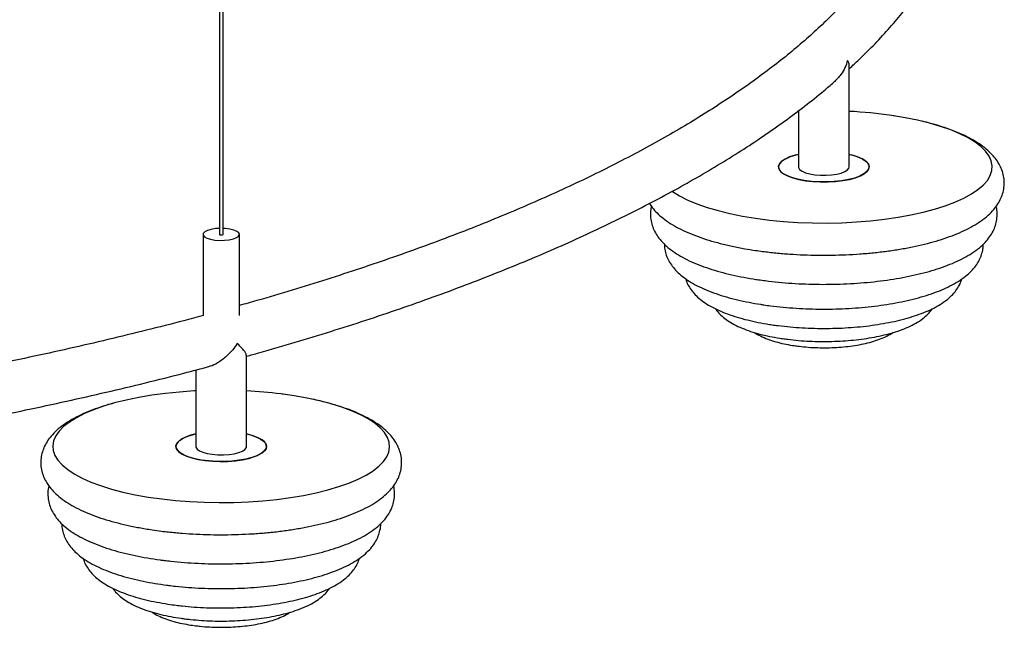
# Paper-space layout '_Dimétrica' of a CAD drawing. Header units: millimetres. Extents: x -1093 to 93, y -461 to 985.
# Tile 7 of 10: x -207 to 64, y -422 to -254. Entities that reach past the tile are written whole.
import ezdxf

# ---------------------------------------------------------------- set-up
doc = ezdxf.new("R2010")
doc.units = ezdxf.units.MM

psp = doc.layouts.new('_Dimétrica')

# ---------------------------------------------------------------- linework, layer by layer
at = {"color": 7, "linetype": 'Continuous', "lineweight": 25}
for p, q in [((-152.14, 634.88), (-152.14, -313.2)), ((-151.14, -313.2), (-151.14, 634.88)), ((21.51, -294.59), (21.51, -266.73)), ((7.51, -279.28), (7.17, -279.3)), ((7.51, -279.12), (7.51, -294.59)), ((-156.64, -313.2), (-156.64, -335.59)), ((-146.64, -335.6), (-146.64, -313.2)), ((-144.64, -371.65), (-144.64, -346.5)), ((-158.64, -350.58), (-158.64, -371.65))]:
    psp.add_line(p, q, dxfattribs=at)
at = {"color": 7, "linetype": 'Continuous', "lineweight": 25, "flags": 128}
for points in [[(-27.31, -301.32), (-27.19, -301.41), (-25.24, -302.59), (-23, -303.72), (-20.47, -304.77), (-17.67, -305.75), (-14.63, -306.64), (-11.37, -307.45), (-7.91, -308.15), (-4.28, -308.75), (-0.5, -309.24), (3.39, -309.62), (7.36, -309.89), (11.39, -310.04), (15.44, -310.07), (19.48, -309.98), (23.49, -309.78), (27.42, -309.46), (31.26, -309.03), (34.98, -308.49), (38.53, -307.84), (41.91, -307.09), (45.07, -306.25), (48, -305.32), (50.68, -304.3), (53.08, -303.21), (55.19, -302.06), (56.99, -300.85), (58.47, -299.59), (59.61, -298.3), (60.41, -296.97), (60.86, -295.63), (60.95, -294.28), (60.7, -292.93), (60.09, -291.6), (59.13, -290.28), (57.84, -289), (56.21, -287.77), (54.27, -286.58), (52.02, -285.46), (49.49, -284.4), (46.7, -283.42), (43.66, -282.53), (40.39, -281.73), (36.93, -281.03), (33.3, -280.43), (33.3, -280.43)], [(7.51, -291.14), (6.58, -291.37), (5.06, -291.86), (3.82, -292.43), (2.88, -293.07), (2.27, -293.74), (2.02, -294.44), (2.13, -295.15), (2.59, -295.84), (3.4, -296.49), (4.52, -297.09), (5.94, -297.62), (7.6, -298.06), (9.46, -298.4)], [(21.51, -291.14), (22.57, -291.4), (24.07, -291.9), (25.3, -292.48), (26.21, -293.12), (26.79, -293.8), (27.01, -294.5), (26.87, -295.21), (26.38, -295.89), (25.55, -296.54), (24.4, -297.14), (22.96, -297.66), (21.29, -298.09), (19.41, -298.42), (17.4, -298.64), (15.3, -298.75), (13.18, -298.73), (11.1, -298.6), (9.12, -298.35), (7.29, -297.99), (5.67, -297.53), (4.3, -296.99), (3.23, -296.38), (2.48, -295.72), (2.08, -295.03), (2.04, -294.32), (2.35, -293.62), (3.02, -292.95), (4.01, -292.33), (5.31, -291.77), (6.87, -291.29), (7.51, -291.14)], [(9.46, -298.4), (11.46, -298.63), (13.55, -298.74), (15.67, -298.74), (17.76, -298.61), (19.75, -298.37), (21.6, -298.02), (23.23, -297.57), (24.62, -297.04), (25.72, -296.43), (26.49, -295.78), (26.92, -295.08), (27, -294.38), (26.71, -293.68), (26.07, -293), (25.1, -292.37), (23.83, -291.81), (22.29, -291.33), (21.51, -291.14)], [(7.51, -294.59), (7.54, -294.79), (7.85, -295.3), (8.5, -295.78), (9.44, -296.2), (10.64, -296.53), (12.04, -296.77)], [(12.04, -296.77), (13.56, -296.9), (15.12, -296.91), (16.66, -296.81), (18.09, -296.59), (19.34, -296.28), (20.35, -295.88), (21.06, -295.41), (21.45, -294.91), (21.51, -294.59)], [(-152.14, -311.54), (-153.22, -311.61), (-154.44, -311.82), (-155.46, -312.12), (-156.19, -312.5), (-156.58, -312.94), (-156.61, -313.39), (-156.27, -313.83), (-155.58, -314.22), (-154.61, -314.54), (-153.41, -314.76)], [(-153.41, -314.76), (-152.08, -314.86), (-150.72, -314.83), (-149.43, -314.69), (-148.3, -314.44), (-147.42, -314.09), (-146.85, -313.68), (-146.64, -313.23), (-146.8, -312.78), (-147.32, -312.36), (-148.16, -312), (-149.25, -311.73), (-150.53, -311.57), (-151.14, -311.54)], [(-152.14, -313.2), (-152.14, -313.2), (-152.1, -313.26), (-151.98, -313.32), (-151.82, -313.35)], [(-151.82, -313.35), (-151.63, -313.36), (-151.44, -313.35), (-151.28, -313.31), (-151.17, -313.26), (-151.14, -313.2)], [(-158.64, -356.34), (-159.14, -356.37), (-163.11, -356.65), (-166.99, -357.04), (-170.75, -357.54), (-174.37, -358.15), (-177.81, -358.86), (-181.06, -359.67), (-184.08, -360.57), (-186.85, -361.55), (-189.36, -362.61), (-191.58, -363.74), (-193.49, -364.93), (-195.09, -366.18), (-196.36, -367.46), (-197.28, -368.77), (-197.86, -370.11), (-198.09, -371.46), (-197.96, -372.81), (-197.48, -374.15), (-196.65, -375.47), (-195.48, -376.77), (-193.98, -378.02), (-192.15, -379.23), (-190.02, -380.37), (-187.59, -381.46), (-184.89, -382.46), (-181.93, -383.39), (-178.75, -384.22), (-175.36, -384.96), (-171.79, -385.6), (-168.06, -386.13), (-164.21, -386.56), (-160.27, -386.86), (-156.26, -387.06), (-152.21, -387.13), (-148.16, -387.09), (-144.14, -386.93), (-140.17, -386.65), (-136.29, -386.26), (-132.53, -385.76), (-128.91, -385.15), (-125.47, -384.44), (-122.22, -383.63), (-119.2, -382.73), (-116.43, -381.75), (-113.92, -380.69), (-111.7, -379.56), (-109.79, -378.37), (-108.19, -377.12), (-106.93, -375.84), (-106, -374.53), (-105.42, -373.19), (-105.2, -371.84), (-105.32, -370.49), (-105.8, -369.15), (-106.63, -367.83), (-107.8, -366.53), (-109.31, -365.28), (-111.13, -364.07), (-113.27, -362.93), (-115.7, -361.84), (-118.4, -360.84), (-121.35, -359.91), (-124.53, -359.08), (-127.92, -358.34), (-131.5, -357.7), (-135.22, -357.17), (-135.22, -357.17)], [(-158.64, -368.2), (-160.09, -368.58), (-161.53, -369.1), (-162.68, -369.69), (-163.51, -370.34), (-164, -371.03), (-164.14, -371.74), (-163.92, -372.44), (-163.34, -373.12), (-162.43, -373.76), (-161.2, -374.33), (-159.7, -374.83), (-157.97, -375.24), (-156.06, -375.55)], [(-144.64, -368.2), (-143.58, -368.47), (-142.08, -368.97), (-140.86, -369.54), (-139.94, -370.18), (-139.37, -370.86), (-139.14, -371.56), (-139.28, -372.27), (-139.77, -372.96), (-140.6, -373.61), (-141.76, -374.2), (-143.19, -374.72), (-144.87, -375.15), (-146.74, -375.48), (-148.76, -375.7), (-150.85, -375.81), (-152.97, -375.79), (-155.05, -375.66), (-157.04, -375.41), (-158.86, -375.05), (-160.48, -374.6), (-161.85, -374.05), (-162.92, -373.44), (-163.67, -372.78), (-164.07, -372.09), (-164.12, -371.38), (-163.8, -370.68), (-163.14, -370.01), (-162.14, -369.39), (-160.84, -368.83), (-159.28, -368.35), (-158.64, -368.2)], [(-156.06, -375.55), (-154.02, -375.74), (-151.91, -375.82), (-149.8, -375.77), (-147.73, -375.61), (-145.78, -375.33), (-144, -374.95), (-142.44, -374.47), (-141.14, -373.91), (-140.15, -373.29), (-139.48, -372.62), (-139.17, -371.92), (-139.21, -371.21), (-139.61, -370.52), (-140.36, -369.86), (-141.43, -369.25), (-142.8, -368.71), (-144.42, -368.25), (-144.64, -368.2)], [(-158.64, -371.65), (-158.61, -371.85), (-158.3, -372.37), (-157.66, -372.84), (-156.71, -373.26), (-155.51, -373.59), (-154.12, -373.83)], [(-154.12, -373.83), (-152.6, -373.96), (-151.03, -373.97), (-149.49, -373.87), (-148.07, -373.66), (-146.82, -373.34), (-145.81, -372.94), (-145.09, -372.48), (-144.71, -371.97), (-144.64, -371.65)]]:
    psp.add_lwpolyline(points, dxfattribs=at)
at = {"color": 7, "linetype": 'Continuous', "lineweight": 25}
for centre, radius, start, end in [((15.26, -404.81), 125.69, 81.7451, 87.1464), ((-151.06, -484.13), 127.94, 82.8889, 87.1254)]:
    psp.add_arc(centre, radius, start, end, dxfattribs=at)
for points, knots in [([(21.51, -267.5), (22.43, -266.67), (24.92, -264.4), (28.67, -260.63), (32.78, -256.2), (36.57, -251.73), (40.04, -247.22), (43.2, -242.68), (46.04, -238.1), (48.55, -233.5), (50.74, -228.87), (52.61, -224.23), (54.14, -219.58), (55.36, -214.93), (56.25, -210.27), (56.82, -205.62), (57.07, -200.97), (57.01, -196.33), (56.63, -191.69), (55.93, -187.07), (54.92, -182.45), (53.6, -177.84), (51.95, -173.25), (49.99, -168.67), (47.72, -164.11), (45.12, -159.56), (42.21, -155.04), (38.97, -150.54), (35.43, -146.08), (31.57, -141.65), (27.39, -137.25), (22.92, -132.9), (18.14, -128.6), (13.06, -124.34), (7.69, -120.14), (2.03, -115.99), (-3.92, -111.9), (-10.15, -107.86), (-16.65, -103.89), (-23.42, -99.97), (-30.46, -96.12), (-37.77, -92.34), (-45.33, -88.62), (-53.14, -84.96), (-61.21, -81.38), (-69.52, -77.87), (-78.08, -74.42), (-86.86, -71.06), (-95.88, -67.76), (-105.13, -64.55), (-114.6, -61.41), (-124.28, -58.35), (-134.18, -55.37), (-143.12, -52.79), (-148.86, -51.24), (-151.14, -50.62)], [0, 0, 0, 0, 0.01124, 0.030688, 0.050113, 0.069503, 0.088847, 0.10813, 0.127338, 0.146458, 0.165478, 0.184391, 0.203193, 0.221887, 0.240484, 0.258999, 0.277454, 0.295876, 0.314292, 0.332721, 0.351193, 0.369731, 0.388356, 0.407079, 0.42591, 0.44485, 0.463892, 0.48303, 0.50225, 0.52154, 0.540886, 0.560275, 0.579695, 0.599137, 0.618592, 0.638054, 0.657517, 0.676976, 0.69643, 0.715875, 0.735312, 0.75474, 0.774157, 0.793565, 0.812963, 0.832352, 0.851732, 0.871103, 0.890465, 0.90982, 0.929168, 0.948508, 0.967842, 0.98717, 1, 1, 1, 1]), ([(36.92, -173.92), (37.42, -175), (38.55, -177.43), (39.95, -181.21), (41.19, -185.26), (42.11, -189.33), (42.73, -193.42), (43.05, -197.52), (43.05, -201.64), (42.74, -205.77), (42.11, -209.9), (41.16, -214.03), (39.91, -218.14), (38.35, -222.24), (36.49, -226.32), (34.32, -230.38), (31.86, -234.43), (29.1, -238.46), (26.04, -242.47), (22.69, -246.47), (19.04, -250.45), (15.1, -254.41), (10.86, -258.35), (6.33, -262.26), (1.5, -266.15), (-3.61, -270.01), (-9.02, -273.84), (-14.71, -277.64), (-20.69, -281.4), (-26.94, -285.12), (-33.48, -288.79), (-40.29, -292.42), (-47.36, -296.01), (-54.71, -299.54), (-62.32, -303.01), (-70.18, -306.43), (-78.3, -309.8), (-86.67, -313.1), (-95.28, -316.33), (-104.13, -319.5), (-113.22, -322.6), (-122.53, -325.63), (-132.07, -328.59), (-140.11, -330.98), (-145.04, -332.36), (-146.64, -332.81)], [0, 0, 0, 0, 0.01911, 0.042972, 0.067011, 0.09124, 0.115656, 0.140236, 0.164934, 0.189684, 0.214386, 0.23897, 0.26339, 0.287622, 0.311662, 0.335525, 0.359231, 0.382806, 0.406275, 0.429662, 0.452988, 0.476269, 0.49952, 0.522752, 0.545975, 0.569195, 0.592415, 0.61564, 0.638874, 0.662117, 0.685371, 0.708637, 0.731916, 0.755207, 0.778511, 0.801826, 0.825154, 0.848492, 0.871841, 0.895201, 0.918569, 0.941947, 0.965333, 0.988727, 1, 1, 1, 1]), ([(21.06, -265.24), (21.06, -265.25), (20.87, -265.91), (20.37, -267.24), (19.21, -269.36), (17.96, -270.58), (17.25, -271.27)], [0, 0, 0, 0, 0.002236, 0.299323, 0.605102, 1, 1, 1, 1]), ([(21.48, -266.73), (21.49, -266.64), (21.53, -266.19), (21.3, -265.67), (21.06, -265.25), (21.06, -265.24)], [0, 0, 0, 0, 0.188077, 0.995209, 1, 1, 1, 1]), ([(-144.64, -346.79), (-143.51, -346.48), (-138.96, -345.23), (-131.2, -342.95), (-121.36, -339.95), (-111.75, -336.86), (-102.36, -333.7), (-93.18, -330.47), (-84.23, -327.15), (-75.52, -323.76), (-67.04, -320.3), (-58.81, -316.77), (-50.82, -313.17), (-43.08, -309.5), (-35.6, -305.76), (-28.38, -301.96), (-21.42, -298.09), (-14.73, -294.16), (-8.31, -290.17), (-2.16, -286.12), (3.7, -282.01), (9.27, -277.84), (13.8, -274.26), (16.35, -272.05), (17.25, -271.27)], [0, 0, 0, 0, 0.015761, 0.063478, 0.111208, 0.158954, 0.206715, 0.254494, 0.30229, 0.350106, 0.397942, 0.445799, 0.493679, 0.541583, 0.589511, 0.637465, 0.685443, 0.733447, 0.781475, 0.829525, 0.877595, 0.925679, 0.97377, 1, 1, 1, 1]), ([(-33.55, -304.65), (-33.3, -305.04), (-32.7, -305.99), (-31.45, -307.35), (-29.81, -308.81), (-27.84, -310.2), (-25.55, -311.51), (-22.99, -312.72), (-20.21, -313.82), (-17.23, -314.82), (-14.07, -315.7), (-10.75, -316.48), (-7.49, -317.11), (-4.69, -317.57), (-1.84, -317.96), (1.29, -318.32), (5.09, -318.64), (8.94, -318.85), (12.83, -318.95), (16.73, -318.94), (20.61, -318.82), (24.46, -318.6), (28.24, -318.27), (31.94, -317.83), (35.53, -317.29), (39, -316.64), (42.33, -315.89), (45.49, -315.04), (48.48, -314.09), (51.28, -313.03), (53.88, -311.86), (56.27, -310.56), (58.43, -309.12), (60.24, -307.6), (61.68, -306.03), (62.77, -304.46), (63.57, -302.85), (64.09, -301.14), (64.32, -299.36), (64.21, -297.55), (63.8, -295.82), (63.1, -294.18), (62.13, -292.61), (60.88, -291.1), (59.32, -289.64), (57.44, -288.23), (55.24, -286.89), (52.75, -285.65), (50.02, -284.51), (47.09, -283.49), (44.3, -282.66), (42.42, -282.21), (41.64, -282.02)], [0, 0, 0, 0, 0.013151, 0.031911, 0.052075, 0.073505, 0.095678, 0.117972, 0.140056, 0.161887, 0.183493, 0.204916, 0.226197, 0.243666, 0.254729, 0.275788, 0.296801, 0.317777, 0.33873, 0.359673, 0.380617, 0.401571, 0.422547, 0.443559, 0.464623, 0.485756, 0.506982, 0.528329, 0.549834, 0.571541, 0.593503, 0.61577, 0.638348, 0.661042, 0.680382, 0.698359, 0.715214, 0.731315, 0.748496, 0.765113, 0.781562, 0.798215, 0.815533, 0.833933, 0.853703, 0.874823, 0.896854, 0.919175, 0.941327, 0.963227, 0.984891, 1, 1, 1, 1]), ([(33.94, -280.53), (33.86, -280.51), (33.77, -280.5), (33.68, -280.48), (33.66, -280.48)], [0, 0, 0, 0, 0.81921, 1, 1, 1, 1]), ([(-33, -305.48), (-33.07, -305.77), (-33.29, -306.64), (-33.32, -308.15), (-33.09, -309.9), (-32.55, -311.57), (-31.74, -313.16), (-30.66, -314.67), (-29.28, -316.13), (-27.59, -317.55), (-25.58, -318.9), (-23.26, -320.16), (-20.67, -321.32), (-17.87, -322.38), (-14.88, -323.31), (-11.73, -324.15), (-8.42, -324.87), (-5.66, -325.37), (-3.39, -325.72), (-1.1, -326.03), (1.97, -326.38), (5.69, -326.69), (9.47, -326.89), (13.28, -326.98), (17.1, -326.96), (20.9, -326.83), (24.66, -326.59), (28.35, -326.25), (31.96, -325.8), (35.45, -325.24), (38.82, -324.58), (42.04, -323.82), (45.1, -322.96), (47.98, -321.99), (50.67, -320.91), (53.15, -319.72), (55.42, -318.38), (57.38, -316.96), (58.98, -315.47), (60.24, -313.95), (61.2, -312.39), (61.87, -310.77), (62.27, -309.07), (62.34, -307.33), (62.24, -306.08), (62.05, -305.49), (62.04, -305.44)], [0, 0, 0, 0, 0.010209, 0.030366, 0.050073, 0.06974, 0.089895, 0.11109, 0.1338, 0.158261, 0.18422, 0.210966, 0.237728, 0.264197, 0.29035, 0.316232, 0.341899, 0.367402, 0.37763, 0.39091, 0.41619, 0.441412, 0.466588, 0.491735, 0.51687, 0.542009, 0.567162, 0.592346, 0.617579, 0.642883, 0.668282, 0.693809, 0.719502, 0.745413, 0.771603, 0.798144, 0.825089, 0.852393, 0.876545, 0.899017, 0.919894, 0.939588, 0.958565, 0.978751, 0.998466, 1, 1, 1, 1]), ([(-29.43, -315.92), (-29.42, -316.39), (-29.38, -317.43), (-28.95, -318.99), (-28.25, -320.56), (-27.28, -322.04), (-26.03, -323.47), (-24.48, -324.84), (-22.6, -326.15), (-20.41, -327.39), (-17.94, -328.53), (-15.25, -329.55), (-12.37, -330.46), (-9.33, -331.25), (-6.19, -331.93), (-3.71, -332.36), (-1.73, -332.67), (0.35, -332.96), (3.29, -333.28), (6.87, -333.57), (10.49, -333.74), (14.15, -333.81), (17.8, -333.77), (21.43, -333.61), (25.01, -333.35), (28.52, -332.98), (31.93, -332.51), (35.23, -331.93), (38.39, -331.24), (41.4, -330.45), (44.23, -329.56), (46.89, -328.56), (49.35, -327.43), (51.61, -326.17), (53.55, -324.81), (55.16, -323.37), (56.41, -321.91), (57.37, -320.39), (58.03, -318.82), (58.42, -317.31), (58.44, -316.33), (58.45, -315.9)], [0, 0, 0, 0, 0.017685, 0.039089, 0.060789, 0.083435, 0.107637, 0.133837, 0.162006, 0.191438, 0.221125, 0.250487, 0.279454, 0.308078, 0.336433, 0.362995, 0.371249, 0.385903, 0.413799, 0.441623, 0.469391, 0.497126, 0.52485, 0.552581, 0.580337, 0.608139, 0.636013, 0.663988, 0.692102, 0.720402, 0.748949, 0.777818, 0.807101, 0.836882, 0.867144, 0.893906, 0.918667, 0.94156, 0.963095, 0.98382, 1, 1, 1, 1]), ([(-23.54, -325.44), (-23.5, -325.61), (-23.34, -326.32), (-22.76, -327.47), (-21.84, -328.88), (-20.62, -330.22), (-19.12, -331.5), (-17.29, -332.73), (-15.14, -333.87), (-12.73, -334.91), (-10.1, -335.83), (-7.31, -336.63), (-4.37, -337.32), (-1.82, -337.8), (0.29, -338.13), (2.43, -338.42), (5.19, -338.72), (8.53, -338.97), (11.92, -339.11), (15.33, -339.14), (18.73, -339.06), (22.1, -338.87), (25.41, -338.57), (28.63, -338.16), (31.74, -337.64), (34.73, -337.02), (37.57, -336.3), (40.25, -335.46), (42.75, -334.51), (45.07, -333.42), (47.19, -332.18), (48.97, -330.84), (50.4, -329.44), (51.47, -328.01), (52.2, -326.69), (52.47, -325.79), (52.57, -325.43)], [0, 0, 0, 0, 0.007635, 0.032041, 0.057509, 0.08482, 0.114613, 0.146961, 0.180975, 0.215236, 0.249014, 0.28226, 0.315069, 0.347548, 0.363067, 0.379899, 0.411945, 0.443891, 0.475761, 0.507592, 0.539417, 0.571261, 0.603154, 0.635133, 0.667241, 0.699532, 0.732073, 0.764956, 0.798298, 0.83224, 0.866901, 0.902178, 0.93162, 0.958521, 0.98349, 1, 1, 1, 1]), ([(-15.36, -333.72), (-15.15, -334.01), (-14.63, -334.77), (-13.52, -335.83), (-12.03, -336.99), (-10.21, -338.07), (-8.08, -339.06), (-5.71, -339.94), (-3.17, -340.69), (-0.48, -341.32), (1.64, -341.7), (3.34, -341.96), (5.05, -342.19), (7.54, -342.46), (10.57, -342.65), (13.63, -342.74), (16.7, -342.72), (19.75, -342.58), (22.74, -342.34), (25.66, -341.98), (28.48, -341.52), (31.18, -340.94), (33.73, -340.26), (36.13, -339.45), (38.36, -338.51), (40.42, -337.41), (42.15, -336.18), (43.5, -334.95), (44.13, -334.07), (44.41, -333.69)], [0, 0, 0, 0, 0.02074, 0.054118, 0.090999, 0.131508, 0.174141, 0.216583, 0.258167, 0.298982, 0.339224, 0.349304, 0.370095, 0.409682, 0.449103, 0.488411, 0.527674, 0.566951, 0.60629, 0.64576, 0.685442, 0.725439, 0.765888, 0.806976, 0.848951, 0.892084, 0.936393, 0.972324, 1, 1, 1, 1]), ([(-156.64, -335.57), (-158.41, -336.04), (-163.56, -337.44), (-172.31, -339.65), (-182.85, -342.22), (-193.6, -344.7), (-204.52, -347.1), (-215.62, -349.41), (-226.88, -351.63), (-238.3, -353.76), (-249.88, -355.8), (-261.6, -357.75), (-273.47, -359.61), (-285.46, -361.36), (-297.58, -363.03), (-309.82, -364.6), (-322.18, -366.06), (-334.63, -367.43), (-347.18, -368.7), (-359.83, -369.87), (-372.55, -370.94), (-385.35, -371.91), (-398.21, -372.77), (-411.14, -373.53), (-424.12, -374.19), (-437.14, -374.75), (-450.19, -375.2), (-463.28, -375.54), (-476.39, -375.78), (-489.51, -375.92), (-502.64, -375.95), (-515.77, -375.87), (-528.89, -375.7), (-541.99, -375.41), (-555.06, -375.02), (-568.11, -374.53), (-581.11, -373.94), (-594.07, -373.24), (-606.97, -372.43), (-619.81, -371.53), (-632.58, -370.52), (-645.28, -369.41), (-657.88, -368.2), (-670.4, -366.89), (-682.29, -365.54), (-689.97, -364.59), (-693.54, -364.15)], [0, 0, 0, 0, 0.0120448, 0.0350376, 0.0580362, 0.0810403, 0.1040495, 0.1270635, 0.1500818, 0.1731042, 0.1961304, 0.2191601, 0.242193, 0.2652289, 0.2882676, 0.3113089, 0.3343524, 0.3573981, 0.3804458, 0.4034952, 0.4265463, 0.4495987, 0.4726525, 0.4957074, 0.5187633, 0.54182, 0.5648775, 0.5879355, 0.610994, 0.6340528, 0.6571118, 0.6801709, 0.7032299, 0.7262887, 0.7493471, 0.7724051, 0.7954624, 0.818519, 0.8415747, 0.8646295, 0.887683, 0.9107353, 0.9337861, 0.9568352, 0.9798826, 1, 1, 1, 1]), ([(-4.63, -340.23), (-4.62, -340.24), (-4.11, -340.63), (-2.91, -341.24), (-0.99, -342.1), (1.19, -342.8), (3.48, -343.37), (5.24, -343.7), (6.62, -343.91), (8.07, -344.1), (10.21, -344.31), (12.82, -344.44), (15.44, -344.46), (18.05, -344.36), (20.61, -344.15), (23.09, -343.83), (25.48, -343.39), (27.76, -342.83), (29.9, -342.13), (31.88, -341.31), (33.02, -340.61), (33.59, -340.27)], [0, 0, 0, 0, 0.001947, 0.059871, 0.122999, 0.186282, 0.247744, 0.303837, 0.316843, 0.347514, 0.405898, 0.463906, 0.521707, 0.579497, 0.637415, 0.695658, 0.754477, 0.814213, 0.875357, 0.938615, 1, 1, 1, 1]), ([(-147.21, -343.29), (-147.21, -343.29), (-147.62, -343.9), (-148.54, -345.11), (-150.32, -347), (-152.38, -348.55), (-154.05, -349.46), (-154.74, -349.55), (-154.8, -349.56)], [0, 0, 0, 0, 0.0016286, 0.2180167, 0.4407357, 0.7501449, 0.9789281, 1, 1, 1, 1]), ([(-144.73, -346.5), (-144.72, -346.39), (-144.69, -346.15), (-145.15, -345.49), (-145.91, -344.56), (-146.68, -343.78), (-147.21, -343.29), (-147.21, -343.29)], [0, 0, 0, 0, 0.189489, 0.417061, 0.651071, 0.997941, 1, 1, 1, 1]), ([(-404.25, -387.14), (-403.48, -387.1), (-398.36, -386.81), (-388.93, -386.19), (-375.99, -385.26), (-363.13, -384.21), (-350.34, -383.07), (-337.63, -381.82), (-325.02, -380.47), (-312.5, -379.03), (-300.09, -377.48), (-287.8, -375.83), (-275.62, -374.08), (-263.57, -372.24), (-251.65, -370.3), (-239.88, -368.27), (-228.24, -366.14), (-216.77, -363.92), (-205.45, -361.61), (-194.29, -359.2), (-183.31, -356.71), (-172.51, -354.13), (-163, -351.75), (-157.17, -350.2), (-154.8, -349.57)], [0, 0, 0, 0, 0.008486, 0.056382, 0.104279, 0.152179, 0.200082, 0.247988, 0.295897, 0.34381, 0.391726, 0.439647, 0.487573, 0.535505, 0.583441, 0.631385, 0.679334, 0.727291, 0.775256, 0.823229, 0.871211, 0.919203, 0.967205, 1, 1, 1, 1]), ([(-134.66, -357.24), (-134.72, -357.23), (-134.79, -357.22), (-134.86, -357.21), (-134.87, -357.21)], [0, 0, 0, 0, 0.837816, 1, 1, 1, 1]), ([(-180.95, -359.64), (-181.53, -359.79), (-183.18, -360.23), (-185.7, -361.05), (-188.5, -362.11), (-191.09, -363.29), (-193.48, -364.59), (-195.63, -366.03), (-197.42, -367.56), (-198.86, -369.13), (-199.93, -370.7), (-200.72, -372.32), (-201.23, -374.03), (-201.45, -375.81), (-201.33, -377.61), (-200.91, -379.34), (-200.2, -380.98), (-199.23, -382.55), (-197.97, -384.06), (-196.4, -385.52), (-194.5, -386.93), (-192.29, -388.26), (-189.79, -389.5), (-187.06, -390.63), (-184.13, -391.65), (-181.01, -392.56), (-177.73, -393.36), (-174.3, -394.06), (-171.07, -394.6), (-168.34, -394.98), (-165.56, -395.3), (-162.39, -395.6), (-158.55, -395.85), (-154.67, -395.99), (-150.77, -396.02), (-146.88, -395.94), (-143.02, -395.75), (-139.22, -395.46), (-135.49, -395.06), (-131.85, -394.55), (-128.34, -393.94), (-124.96, -393.23), (-121.74, -392.41), (-118.69, -391.49), (-115.82, -390.47), (-113.15, -389.34), (-110.68, -388.09), (-108.44, -386.7), (-106.53, -385.22), (-104.97, -383.69), (-103.77, -382.14), (-102.86, -380.54), (-102.22, -378.84), (-101.88, -377.06), (-101.87, -375.23), (-102.18, -373.47), (-102.78, -371.8), (-103.66, -370.2), (-104.81, -368.67), (-106.26, -367.19), (-108.03, -365.77), (-110.13, -364.4), (-112.52, -363.12), (-115.17, -361.95), (-118.03, -360.89), (-121.09, -359.95), (-123.91, -359.19), (-125.78, -358.79), (-126.51, -358.64)], [0, 0, 0, 0, 0.009002, 0.025512, 0.042179, 0.059043, 0.076142, 0.093479, 0.110892, 0.125698, 0.13946, 0.152371, 0.164713, 0.17788, 0.190625, 0.20325, 0.216043, 0.229358, 0.243513, 0.258724, 0.274964, 0.291888, 0.309019, 0.326016, 0.342819, 0.359441, 0.375916, 0.392274, 0.408543, 0.420236, 0.428721, 0.444856, 0.460965, 0.477053, 0.493129, 0.509203, 0.525283, 0.541376, 0.557493, 0.573645, 0.589845, 0.60611, 0.62246, 0.638921, 0.655524, 0.672308, 0.689315, 0.706566, 0.724005, 0.739249, 0.753441, 0.766678, 0.779225, 0.792658, 0.80553, 0.818182, 0.83087, 0.843949, 0.857754, 0.872555, 0.888433, 0.905155, 0.922266, 0.939327, 0.956204, 0.972891, 0.989417, 1, 1, 1, 1]), ([(-199.16, -382.56), (-199.2, -382.69), (-199.41, -383.4), (-199.48, -384.75), (-199.34, -386.52), (-198.87, -388.21), (-198.13, -389.82), (-197.12, -391.35), (-195.82, -392.83), (-194.21, -394.25), (-192.28, -395.62), (-190.03, -396.91), (-187.51, -398.1), (-184.76, -399.18), (-181.82, -400.15), (-178.71, -401), (-175.44, -401.76), (-172.03, -402.4), (-169.32, -402.82), (-167.13, -403.1), (-164.92, -403.36), (-161.81, -403.65), (-158.05, -403.89), (-154.25, -404.02), (-150.43, -404.04), (-146.62, -403.95), (-142.85, -403.75), (-139.13, -403.45), (-135.49, -403.04), (-131.95, -402.52), (-128.53, -401.9), (-125.26, -401.17), (-122.14, -400.35), (-119.19, -399.42), (-116.44, -398.38), (-113.88, -397.22), (-111.52, -395.94), (-109.41, -394.52), (-107.64, -393.01), (-106.24, -391.45), (-105.2, -389.9), (-104.45, -388.3), (-103.96, -386.61), (-103.8, -384.85), (-103.87, -383.45), (-104.08, -382.71), (-104.13, -382.53)], [0, 0, 0, 0, 0.004731, 0.025111, 0.044894, 0.064535, 0.084518, 0.105404, 0.127697, 0.151718, 0.177357, 0.203988, 0.23081, 0.257372, 0.283613, 0.309569, 0.335296, 0.360846, 0.386262, 0.393812, 0.407087, 0.432331, 0.457531, 0.482696, 0.507843, 0.532989, 0.558144, 0.583325, 0.608548, 0.633833, 0.659204, 0.68469, 0.710327, 0.736163, 0.762255, 0.788671, 0.815477, 0.84268, 0.86999, 0.892963, 0.914268, 0.934259, 0.953401, 0.973817, 0.993615, 1, 1, 1, 1]), ([(-195.57, -392.99), (-195.57, -393.29), (-195.58, -394.17), (-195.25, -395.58), (-194.64, -397.18), (-193.74, -398.69), (-192.57, -400.13), (-191.11, -401.51), (-189.32, -402.85), (-187.22, -404.11), (-184.82, -405.28), (-182.19, -406.33), (-179.36, -407.27), (-176.36, -408.1), (-173.21, -408.82), (-169.98, -409.42), (-167.56, -409.78), (-165.66, -410.03), (-163.67, -410.26), (-160.69, -410.53), (-157.08, -410.75), (-153.43, -410.86), (-149.78, -410.86), (-146.14, -410.75), (-142.53, -410.53), (-138.99, -410.2), (-135.54, -409.77), (-132.2, -409.23), (-128.98, -408.58), (-125.91, -407.84), (-123.01, -406.98), (-120.28, -406.02), (-117.74, -404.95), (-115.4, -403.74), (-113.28, -402.39), (-111.51, -400.94), (-110.11, -399.44), (-109.06, -397.94), (-108.29, -396.38), (-107.83, -394.73), (-107.62, -393.57), (-107.67, -392.97), (-107.67, -392.96)], [0, 0, 0, 0, 0.011445, 0.032887, 0.054439, 0.076753, 0.100457, 0.126067, 0.153722, 0.182898, 0.212629, 0.242103, 0.271183, 0.299901, 0.328328, 0.356533, 0.383017, 0.388231, 0.402874, 0.430719, 0.458509, 0.486257, 0.513987, 0.541718, 0.569464, 0.597249, 0.625094, 0.653029, 0.681088, 0.709313, 0.737758, 0.766494, 0.795608, 0.825191, 0.855285, 0.885643, 0.911054, 0.934492, 0.9564, 0.977327, 0.999692, 1, 1, 1, 1]), ([(-189.69, -402.52), (-189.59, -402.86), (-189.34, -403.74), (-188.62, -405.03), (-187.6, -406.41), (-186.29, -407.73), (-184.67, -409), (-182.73, -410.2), (-180.48, -411.31), (-177.99, -412.31), (-175.3, -413.18), (-172.46, -413.95), (-169.46, -414.59), (-166.66, -415.08), (-164.28, -415.41), (-161.87, -415.69), (-159.08, -415.94), (-155.71, -416.13), (-152.31, -416.2), (-148.9, -416.17), (-145.51, -416.03), (-142.18, -415.77), (-138.92, -415.41), (-135.75, -414.94), (-132.71, -414.37), (-129.8, -413.69), (-127.05, -412.9), (-124.47, -412), (-122.07, -410.97), (-119.86, -409.81), (-117.96, -408.53), (-116.39, -407.17), (-115.17, -405.78), (-114.26, -404.33), (-113.73, -403.23), (-113.6, -402.61), (-113.58, -402.52)], [0, 0, 0, 0, 0.015759, 0.040459, 0.066496, 0.094632, 0.125369, 0.158461, 0.192755, 0.226893, 0.260499, 0.2936, 0.326303, 0.358709, 0.381135, 0.397961, 0.429955, 0.461872, 0.493735, 0.525578, 0.55743, 0.589316, 0.621272, 0.653337, 0.68556, 0.718002, 0.750743, 0.783889, 0.817572, 0.851932, 0.887006, 0.917741, 0.945859, 0.971701, 0.995978, 1, 1, 1, 1]), ([(-181.56, -410.73), (-181.54, -410.77), (-181.24, -411.28), (-180.45, -412.14), (-179.16, -413.34), (-177.54, -414.47), (-175.6, -415.52), (-173.37, -416.47), (-170.92, -417.3), (-168.32, -418), (-165.59, -418.59), (-163.32, -418.96), (-161.48, -419.2), (-159.62, -419.42), (-157.1, -419.63), (-154.05, -419.78), (-150.98, -419.81), (-147.92, -419.73), (-144.89, -419.54), (-141.93, -419.24), (-139.06, -418.83), (-136.3, -418.31), (-133.68, -417.68), (-131.2, -416.93), (-128.88, -416.06), (-126.73, -415.04), (-124.87, -413.9), (-123.34, -412.65), (-122.33, -411.63), (-121.89, -410.96), (-121.78, -410.78)], [0, 0, 0, 0, 0.00259, 0.034243, 0.06883, 0.107123, 0.148665, 0.19143, 0.233537, 0.274787, 0.315341, 0.355391, 0.370341, 0.391095, 0.430555, 0.469888, 0.509144, 0.548386, 0.587665, 0.627039, 0.666582, 0.706386, 0.746568, 0.787288, 0.828764, 0.871267, 0.915007, 0.953134, 0.987438, 1, 1, 1, 1]), ([(-170.68, -417.34), (-170.54, -417.44), (-169.88, -417.91), (-168.48, -418.59), (-166.47, -419.4), (-164.22, -420.07), (-161.9, -420.59), (-160.05, -420.9), (-158.57, -421.1), (-157.02, -421.28), (-154.86, -421.44), (-152.24, -421.53), (-149.62, -421.49), (-147.03, -421.35), (-144.5, -421.09), (-142.05, -420.72), (-139.71, -420.23), (-137.49, -419.62), (-135.4, -418.86), (-133.76, -418.11), (-132.89, -417.52), (-132.59, -417.32)], [0, 0, 0, 0, 0.016367, 0.076553, 0.140651, 0.203606, 0.26475, 0.320769, 0.339147, 0.36988, 0.428276, 0.486391, 0.544382, 0.602426, 0.660672, 0.719341, 0.778718, 0.839197, 0.901357, 0.965989, 1, 1, 1, 1])]:
    psp.add_open_spline(points, degree=3, knots=knots, dxfattribs=at)

doc.saveas('drawing.dxf')
